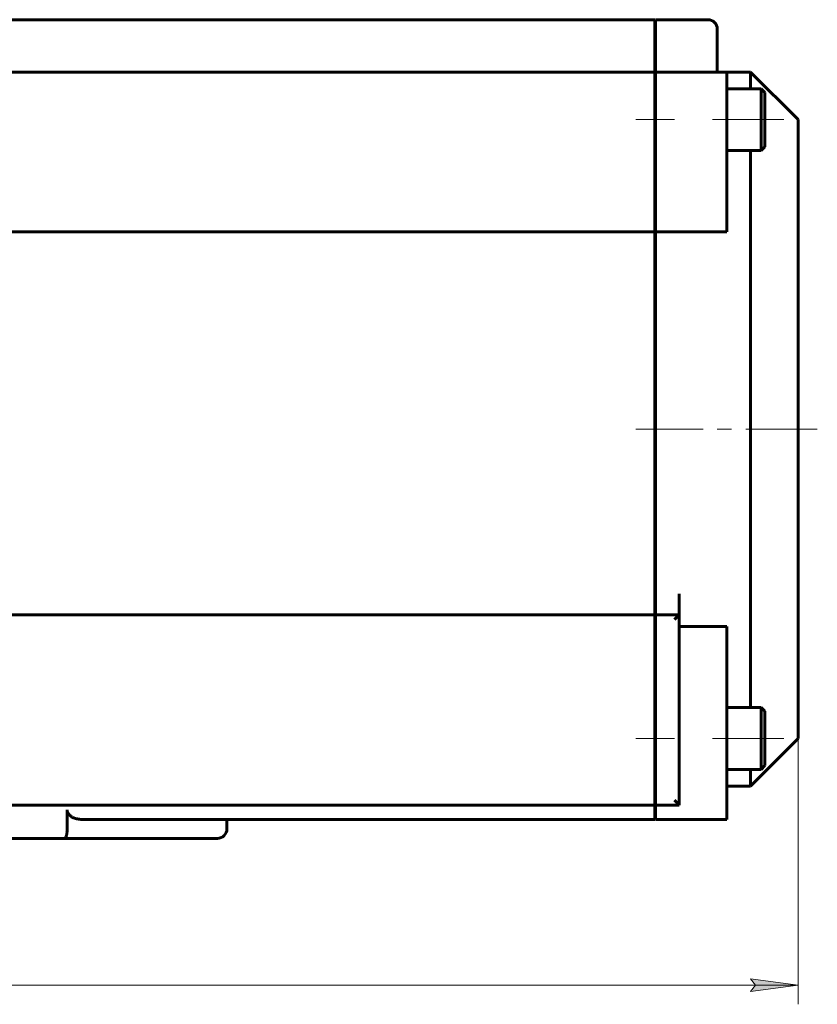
# Model space of a CAD drawing. Header units: millimetres. Extents: x 0 to 841, y 0 to 594.
# Tile 17 of 29: x 246 to 329, y 250 to 354. Entities that reach past the tile are written whole.
import ezdxf

# ---------------------------------------------------------------- set-up
doc = ezdxf.new("R2010")
doc.units = ezdxf.units.MM
for name, pattern in [('K5LT_AXLED', [12, 7.5, -1.5, 1.5, -1.5]), ('K5LT_BASIC', [0]), ('K5LT_THIN', [0])]:
    doc.linetypes.add(name, pattern=pattern)
doc.layers.add('Системный слой', color=7, linetype='Continuous')
doc.layers.add('Системный слой (1)', color=7, linetype='Continuous', true_color=0x6c6c6c)
doc.styles.add('KDIMTEXTSTYLE', font='txt', dxfattribs={"width": 0.96, "oblique": 15, "height": 5})
doc.styles.add('KTEXTSTYLE', font='txt', dxfattribs={"width": 0.96, "height": 5})
doc.dimstyles.new('KDIMSTYLE (0.50)', dxfattribs={"dimtxt": 5, "dimasz": 1, "dimexe": 2, "dimexo": 0, "dimgap": 1, "dimtad": 1, "dimlfac": 2, "dimtxsty": 'KDIMTEXTSTYLE', "dimsah": 1, "dimcen": 0, "dimdle": 1, "dimadec": 0, "dimazin": 0, "dimtfac": 0.667, "dimtmove": 0, "dimatfit": 3, "dimfxl": 1, "dimtvp": 1, "dimtolj": 1, "dimtzin": 0, "dimarcsym": 0})

# ---------------------------------------------------------------- blocks, each defined once
blk = doc.blocks.new('U17')
at = {"layer": 'Системный слой (1)', "color": 150, "linetype": 'K5LT_BASIC', "lineweight": 60, "true_color": 0x0080ff}
for p, q in [((322.44, 346.33), (322.44, 348.08)), ((322.44, 310.58), (322.44, 339.83)), ((322.44, 281.33), (322.44, 310.58)), ((322.44, 273.08), (322.44, 274.83))]:
    blk.add_line(p, q, dxfattribs=at)
blk = doc.blocks.new('U18')
at = {"layer": 'Системный слой (1)', "color": 150, "linetype": 'K5LT_BASIC', "lineweight": 60, "true_color": 0x0080ff}
for p, q in [((327.44, 310.58), (327.44, 343.08)), ((327.44, 278.08), (327.44, 310.58))]:
    blk.add_line(p, q, dxfattribs=at)
blk = doc.blocks.new('D1')
at = {"layer": 'Системный слой (1)'}
for points in [[(136.94, 252.15), (137.44, 252.81), (132.44, 252.15), (137.44, 251.49)], [(322.44, 251.49), (327.44, 252.15), (322.44, 252.81), (322.94, 252.15)]]:
    blk.add_hatch(color=7, dxfattribs=at).paths.add_polyline_path(points)
at = {"layer": 'Системный слой (1)', "color": 7, "linetype": 'K5LT_THIN', "lineweight": 18}
for p, q in [((132.44, 278.08), (132.44, 250.15)), ((327.44, 278.08), (327.44, 250.15)), ((132.44, 252.15), (137.44, 252.81)), ((137.44, 252.81), (136.94, 252.15)), ((322.94, 252.15), (322.44, 252.81)), ((322.44, 252.81), (327.44, 252.15)), ((137.44, 251.49), (132.44, 252.15)), ((327.44, 252.15), (132.44, 252.15)), ((136.94, 252.15), (137.44, 251.49)), ((327.44, 252.15), (322.44, 251.49)), ((322.44, 251.49), (322.94, 252.15))]:
    blk.add_line(p, q, dxfattribs=at)
blk.add_wipeout([(224.4, 253.15), (224.4, 260.53), (235.04, 260.53), (235.04, 253.15)]).dxf.layer = 'Системный слой (1)'
at = {"layer": 'Системный слой (1)', "color": 7, "insert": (224.4, 259.74), "char_height": 5, "attachment_point": 1, "style": 'KTEXTSTYLE'}
blk.add_mtext('\\fArial|b0|c204|p34;\\H5.0;\\W1.000;\\Q15;\\fGOST Type AU|b0|i0|c204|p34;\\Q15;\\W0.960;390', dxfattribs=at)
blk = doc.blocks.new('KDIMARROW_01')
at = {"layer": 'Системный слой'}
blk.add_hatch(color=0, dxfattribs=at).paths.add_polyline_path([(0, 0), (-5, 0.66), (-4.5, 0), (-5, -0.66)])
at = {"layer": 'Системный слой', "color": 0, "linetype": 'K5LT_THIN', "lineweight": 18}
for p, q in [((-4.5, 0), (-5, 0.66)), ((-5, 0.66), (0, 0)), ((0, 0), (-5, -0.66)), ((-5, -0.66), (-4.5, 0))]:
    blk.add_line(p, q, dxfattribs=at)
at = {"layer": 'Системный слой (1)', "color": 0, "linetype": 'K5LT_THIN', "lineweight": 18}
blk.add_line((645.22, 310.58), (644.72, 310.58), dxfattribs=at)

msp = doc.modelspace()

# ---------------------------------------------------------------- linework, layer by layer
at = {"layer": 'Системный слой (1)', "color": 150, "linetype": 'K5LT_BASIC', "lineweight": 60, "true_color": 0x0080ff}
for p, q in [((312.3897, 353.5806), (147.4897, 353.5806)), ((312.3897, 353.5806), (312.3897, 352.5806)), ((317.9397, 353.5806), (312.4397, 353.5806)), ((312.4397, 353.5806), (312.4397, 352.5806)), ((312.3897, 352.5806), (312.3897, 349.0806)), ((312.4397, 352.5806), (312.4397, 349.0806)), ((318.9397, 349.0806), (318.9397, 352.5806)), ((312.3897, 349.0806), (312.3897, 348.0806)), ((312.4397, 349.0806), (312.4397, 348.0806)), ((318.9397, 349.0806), (318.9397, 348.0806)), ((312.3897, 348.0806), (147.4897, 348.0806)), ((312.3897, 348.0806), (312.3897, 347.0806)), ((319.9397, 348.0806), (312.4397, 348.0806)), ((312.4397, 348.0806), (312.4397, 347.0806)), ((319.9397, 348.0806), (319.9397, 347.0806)), ((322.4397, 348.0806), (319.9397, 348.0806)), ((322.4397, 348.0806), (327.4397, 343.0806)), ((312.3897, 347.0806), (312.3897, 331.3095)), ((312.4397, 347.0806), (312.4397, 331.3095)), ((319.9397, 331.3095), (319.9397, 347.0806)), ((323.5397, 346.3306), (319.9397, 346.3306)), ((323.5397, 346.3306), (323.9397, 345.9306)), ((323.5397, 339.8306), (323.5397, 346.3306)), ((323.9397, 340.2306), (323.9397, 345.9306)), ((312.3897, 345.0806), (312.4397, 345.0806)), ((312.3897, 341.0806), (312.4397, 341.0806)), ((323.5397, 339.8306), (319.9397, 339.8306)), ((323.5397, 339.8306), (323.9397, 340.2306)), ((312.3897, 331.3095), (147.4897, 331.3095)), ((312.3897, 293.2729), (312.3897, 331.3095)), ((319.9397, 331.3095), (312.4397, 331.3095)), ((312.4397, 310.5806), (312.4397, 331.3095)), ((312.3897, 330.5806), (312.4397, 330.5806)), ((312.4397, 293.2729), (312.4397, 310.5806)), ((312.3897, 291.0806), (312.3897, 293.2729)), ((312.4397, 291.0806), (312.4397, 293.2729)), ((314.9397, 293.2729), (314.9397, 291.0806)), ((312.3897, 291.0806), (147.4897, 291.0806)), ((312.3897, 291.0806), (312.3897, 290.5806)), ((314.9397, 291.0806), (312.4397, 291.0806)), ((312.4397, 291.0806), (312.4397, 290.5806)), ((314.4397, 290.5806), (314.9397, 291.0806)), ((314.9397, 271.0806), (314.9397, 291.0806)), ((312.3897, 290.5806), (312.4397, 290.5806)), ((312.3897, 290.5806), (312.3897, 271.5806)), ((312.4397, 290.5806), (312.4397, 271.5806)), ((319.9397, 289.8517), (314.9397, 289.8517)), ((319.9397, 270.5806), (319.9397, 289.8517)), ((323.5397, 281.3306), (319.9397, 281.3306)), ((323.5397, 281.3306), (323.9397, 280.9306)), ((323.5397, 274.8306), (323.5397, 281.3306)), ((323.9397, 275.2306), (323.9397, 280.9306)), ((312.3897, 280.0806), (312.4397, 280.0806)), ((322.4397, 273.0806), (327.4397, 278.0806)), ((312.3897, 276.0806), (312.4397, 276.0806)), ((323.5397, 274.8306), (323.9397, 275.2306)), ((323.5397, 274.8306), (319.9397, 274.8306)), ((322.4397, 273.0806), (319.9397, 273.0806)), ((312.3897, 271.0806), (147.4897, 271.0806)), ((312.3897, 271.5806), (312.3897, 271.0806)), ((312.3897, 271.0806), (312.3897, 270.5806)), ((312.4397, 271.5806), (312.4397, 271.0806)), ((314.9397, 271.0806), (312.4397, 271.0806)), ((312.4397, 271.0806), (312.4397, 270.5806)), ((314.9397, 271.0806), (314.4397, 271.5806)), ((250.6686, 270.5806), (250.6686, 268.5806)), ((312.3897, 269.5806), (312.3897, 270.5806)), ((312.4397, 269.5806), (312.4397, 270.5806)), ((319.9397, 270.5806), (319.9397, 269.5806)), ((252.1024, 269.5806), (312.3897, 269.5806)), ((267.4397, 269.5806), (267.4397, 268.5806)), ((312.4397, 269.5806), (319.9397, 269.5806)), ((250.3648, 267.5806), (209.5145, 267.5806)), ((250.3648, 267.5806), (266.4397, 267.5806))]:
    msp.add_line(p, q, dxfattribs=at)
at = {"layer": 'Системный слой (1)', "color": 30, "linetype": 'K5LT_AXLED', "lineweight": 18, "true_color": 0xff8000}
for p, q in [((314.4397, 343.0806), (310.3897, 343.0806)), ((325.9397, 343.0806), (317.9397, 343.0806)), ((329.4397, 310.5806), (310.3897, 310.5806))]:
    msp.add_line(p, q, dxfattribs=at)
at = {"layer": 'Системный слой (1)', "color": 150, "linetype": 'K5LT_BASIC', "lineweight": 60, "true_color": 0x0080ff}
for centre, start, end in [((317.9397, 352.5806), 0, 90), ((266.4397, 268.5806), 270, 0)]:
    msp.add_arc(centre, 1, start, end, dxfattribs=at)
for points, knots in [([(252.1024, 269.5806), (252.0193, 269.5806), (251.8572, 269.5913), (251.6581, 269.6304), (251.5112, 269.6739), (251.411, 269.7104), (251.3194, 269.75), (251.2236, 269.7982), (251.1274, 269.8554), (251.0427, 269.9162), (250.9644, 269.9812), (250.895, 270.0487), (250.8138, 270.1463), (250.7623, 270.2284), (250.7228, 270.3124), (250.7002, 270.3716), (250.6757, 270.4668), (250.6686, 270.5358), (250.6686, 270.5806)], [0, 0, 0, 0, 2.70516784, 5.21337462, 6.39558653, 7.50055364, 8.52999464, 9.47451118, 10.77737974, 11.90417057, 12.56863092, 13.76009867, 14.69406044, 16.15688126, 16.41664752, 17.20003124, 17.8426864, 19, 19, 19, 19]), ([(250.3648, 267.5806), (250.3835, 267.5806), (250.4145, 267.5899), (250.4582, 267.6256), (250.493, 267.6703), (250.5278, 267.7323), (250.5635, 267.8168), (250.599, 267.934), (250.6277, 268.0698), (250.6467, 268.1989), (250.6593, 268.3246), (250.6669, 268.4492), (250.6686, 268.5379), (250.6686, 268.5806)], [0, 0, 0, 0, 1.66723608, 2.77922019, 4.01799736, 4.99207645, 6.30156369, 7.90581175, 9.40879034, 10.68165595, 11.68099159, 12.88412116, 14, 14, 14, 14])]:
    msp.add_open_spline(points, degree=3, knots=knots, dxfattribs=at)

# ---------------------------------------------------------------- block references
at = {"layer": 'Системный слой (1)'}
for name in ['U17', 'U18']:
    msp.add_blockref(name, (0, 0), dxfattribs=at)

# ---------------------------------------------------------------- next in the draw order: dimensions: what is measured, and where the dimension line sits
at = {"layer": 'Системный слой (1)', "color": 7}
dim = msp.add_linear_dim(base=(327.4397, 252.1505), p1=(132.4397, 278.0806), p2=(327.4397, 278.0806), dimstyle='KDIMSTYLE (0.50)', override={"dimexo": 0, "dimpost": '\\fGOST Type AU|b0|c204|p34;\\H5.0;\\W0.960;\\Q15;<>', "dimblk1": 'KDIMARROW_01', "dimblk2": 'KDIMARROW_01', "dimse1": 0, "dimse2": 0, "dimclrt": 7, "dimtol": 1, "dimtp": 0, "dimtm": 0, "dimtdec": 5, "dimtolj": 1}, dxfattribs=at)
dim.commit()
dim.dimension.update_dxf_attribs({"geometry": 'D1', "text_midpoint": (229.9397, 252.1505), "dimtype": 160})

# ---------------------------------------------------------------- next in the draw order: linework, layer by layer
at = {"layer": 'Системный слой (1)', "color": 30, "linetype": 'K5LT_AXLED', "lineweight": 18, "true_color": 0xff8000}
for p, q in [((314.4397, 278.0806), (310.3897, 278.0806)), ((325.9397, 278.0806), (317.9397, 278.0806))]:
    msp.add_line(p, q, dxfattribs=at)

doc.saveas('drawing.dxf')
